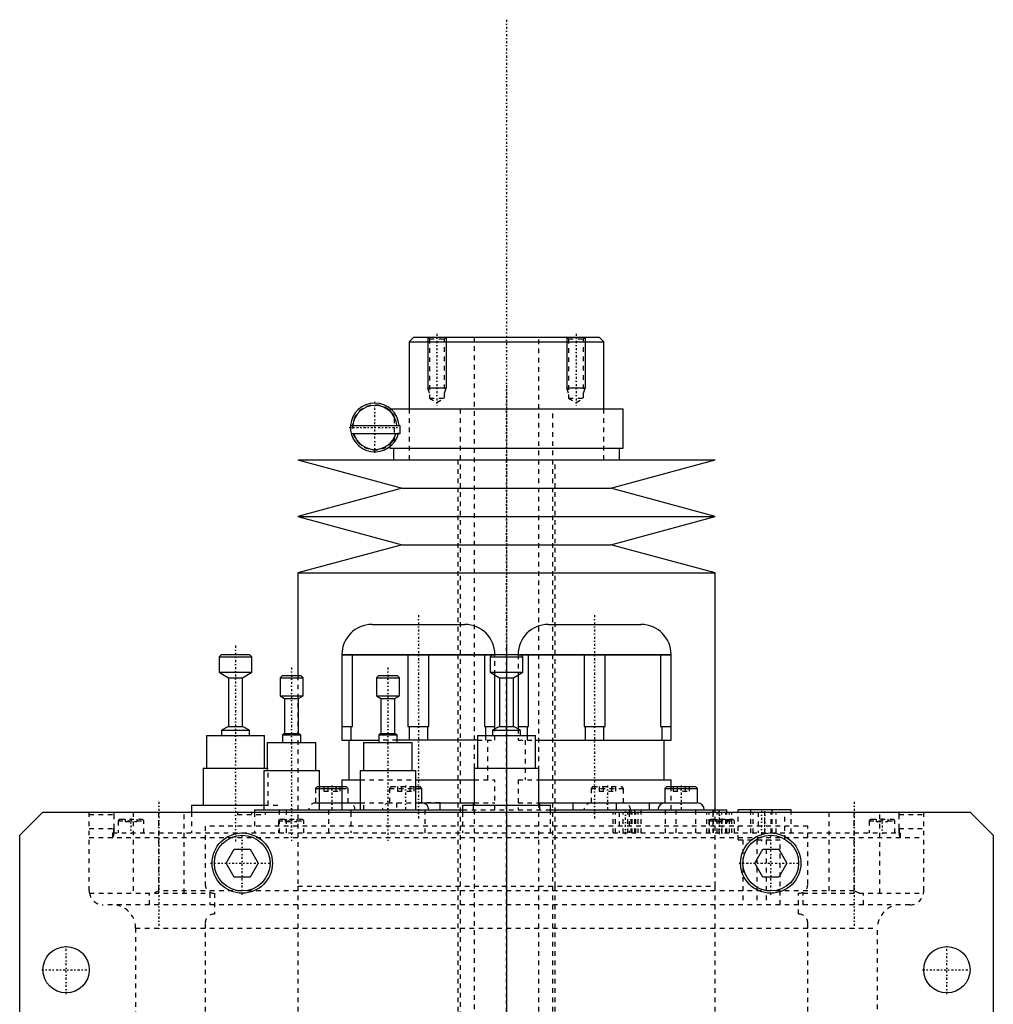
# Model space of a CAD drawing. Extents: x -105 to 105, y -139 to 487.
# Tile 11 of 11: x -105 to 105, y 275 to 487. Entities that reach past the tile are written whole.
import ezdxf

# ---------------------------------------------------------------- set-up
doc = ezdxf.new("R2010")
doc.units = 0
doc.linetypes.add('CENTER', pattern=[1.5, 0.45, -0.5, 0.05, -0.5])
doc.linetypes.add('DASHED', pattern=[2, 1, -1])
for name, color, linetype in [('AM_0', 7, 'CONTINUOUS'), ('AM_10', 7, 'CONTINUOUS'), ('AM_3', 7, 'DASHED'), ('AM_7', 7, 'CENTER')]:
    doc.layers.add(name, color=color, linetype=linetype)

msp = doc.modelspace()

# ---------------------------------------------------------------- linework, layer by layer
at = {"layer": 'AM_0', "color": 7, "linetype": 'CONTINUOUS'}
for p, q in [((-20, 419), (-21, 418)), ((-20, 419), (20, 419)), ((21, 418), (20, 419)), ((-21, 418), (-21, 403.5)), ((-21, 418), (21, 418)), ((21, 403.5), (21, 418)), ((-25, 403.5), (25.15, 403.5)), ((25.15, 395), (25.15, 403.5)), ((-33.63, 399.9), (-23, 399.9)), ((-23, 399.9), (-23, 398.1)), ((-23.34, 398.1), (-33.46, 398.1)), ((-23.29, 398.1), (-23.29, 398.31)), ((-23, 398.1), (-23.29, 398.1)), ((-25.15, 395.38), (-25.15, 395)), ((-25.15, 395), (25.15, 395)), ((-24.35, 395), (-24.35, 392.5)), ((24.35, 392.5), (24.35, 395)), ((-45, 392.5), (-22.5, 386.4)), ((-45, 392.5), (45, 392.5)), ((22.5, 386.4), (45, 392.5)), ((-22.5, 386.4), (-45, 380.3)), ((-22.5, 386.4), (22.5, 386.4)), ((45, 380.3), (22.5, 386.4)), ((-45, 380.3), (-22.5, 374.2)), ((-45, 380.3), (45, 380.3)), ((22.5, 374.2), (45, 380.3)), ((-22.5, 374.2), (-45, 368.1)), ((-22.5, 374.2), (22.5, 374.2)), ((45, 368.1), (22.5, 374.2)), ((-45, 368.1), (-45, 346)), ((-45, 368.1), (45, 368.1)), ((45, 317), (45, 368.1)), ((-29.01, 357), (-8.99, 357)), ((8.99, 357), (29.01, 357)), ((-61.44, 350.5), (-61.94, 350)), ((-61.94, 350), (-61.94, 346.7)), ((-61.94, 350), (-54.94, 350)), ((-61.44, 350.5), (-55.44, 350.5)), ((-54.94, 350), (-55.44, 350.5)), ((-54.94, 346.7), (-54.94, 350)), ((-35.5, 350.51), (-2.5, 350.51)), ((-35.5, 350.51), (-35.5, 332)), ((-35.5, 350.47), (-3.02, 350.47)), ((-33.23, 335), (-33.23, 350.47)), ((-21.27, 350.47), (-21.27, 335)), ((-16.73, 335), (-16.73, 350.47)), ((-4.77, 350.47), (-4.77, 335)), ((-3, 350.5), (-3.5, 350)), ((-3.5, 350), (-3.5, 346.7)), ((-3.5, 350), (3.5, 350)), ((-3, 350.5), (3, 350.5)), ((-2.5, 350.5), (-2.5, 350.51)), ((2.5, 350.51), (2.5, 350.5)), ((2.5, 350.51), (35.5, 350.51)), ((3.5, 350), (3, 350.5)), ((3.02, 350.47), (35.5, 350.47)), ((3.5, 346.7), (3.5, 350)), ((4.77, 335), (4.77, 350.47)), ((16.73, 350.47), (16.73, 335)), ((21.27, 335), (21.27, 350.47)), ((33.23, 350.47), (33.23, 335)), ((35.5, 332), (35.5, 350.51)), ((-61.94, 346.7), (-59.94, 345.5)), ((-61.94, 346.7), (-54.94, 346.7)), ((-56.94, 345.5), (-54.94, 346.7)), ((-3.5, 346.7), (-1.5, 345.5)), ((-3.5, 346.7), (3.5, 346.7)), ((1.5, 345.5), (3.5, 346.7)), ((-59.94, 345.5), (-59.94, 335)), ((-59.94, 345.5), (-56.94, 345.5)), ((-56.94, 335), (-56.94, 345.5)), ((-48.35, 346), (-48.85, 345.5)), ((-48.85, 345.5), (-48.85, 341.6)), ((-48.85, 345.5), (-43.85, 345.5)), ((-48.35, 346), (-44.35, 346)), ((-43.85, 345.5), (-44.35, 346)), ((-43.85, 341.6), (-43.85, 345.5)), ((-27.57, 346), (-28.07, 345.5)), ((-28.07, 345.5), (-28.07, 341.6)), ((-28.07, 345.5), (-23.07, 345.5)), ((-27.57, 346), (-23.57, 346)), ((-23.07, 345.5), (-23.57, 346)), ((-23.07, 341.6), (-23.07, 345.5)), ((-2.5, 334.47), (-2.5, 346.1)), ((-1.5, 345.5), (-1.5, 335)), ((-1.5, 345.5), (1.5, 345.5)), ((1.5, 335), (1.5, 345.5)), ((2.5, 346.1), (2.5, 334.47)), ((-48.85, 341.6), (-47.85, 341)), ((-48.85, 341.6), (-43.85, 341.6)), ((-47.85, 341), (-47.85, 333.5)), ((-47.85, 341), (-44.85, 341)), ((-44.85, 341), (-43.85, 341.6)), ((-44.85, 333.5), (-44.85, 341)), ((-28.07, 341.6), (-27.07, 341)), ((-28.07, 341.6), (-23.07, 341.6)), ((-27.07, 341), (-27.07, 333.5)), ((-27.07, 341), (-24.07, 341)), ((-24.07, 341), (-23.07, 341.6)), ((-24.07, 333.5), (-24.07, 341)), ((-59.94, 335), (-61.44, 334.2)), ((-61.44, 334.2), (-61.44, 333)), ((-61.44, 334.2), (-55.44, 334.2)), ((-59.94, 335), (-56.94, 335)), ((-55.44, 334.2), (-56.94, 335)), ((-55.44, 333), (-55.44, 334.2)), ((-35.5, 335), (-33.23, 335)), ((-33.48, 332), (-33.48, 335)), ((-21.27, 335), (-16.73, 335)), ((-21.02, 335), (-21.02, 332)), ((-16.98, 332), (-16.98, 335)), ((-4.77, 335), (-2.5, 335)), ((-4.52, 335), (-4.52, 333)), ((-1.5, 335), (-3, 334.2)), ((-3, 334.2), (-3, 333)), ((-3, 334.2), (3, 334.2)), ((-1.5, 335), (1.5, 335)), ((3, 334.2), (1.5, 335)), ((2.5, 335), (4.77, 335)), ((3, 333), (3, 334.2)), ((4.52, 333), (4.52, 335)), ((16.73, 335), (21.27, 335)), ((16.98, 335), (16.98, 332)), ((21.02, 332), (21.02, 335)), ((33.23, 335), (35.5, 335)), ((33.48, 335), (33.48, 332)), ((-64.69, 333), (-64.69, 326)), ((-64.69, 333), (-52.19, 333)), ((-52.19, 326), (-52.19, 333)), ((-51.6, 331.5), (-51.6, 325.5)), ((-51.6, 331.5), (-41.1, 331.5)), ((-47.85, 333.5), (-48.35, 333.2)), ((-48.35, 333.2), (-48.35, 331.5)), ((-48.35, 333.2), (-44.35, 333.2)), ((-47.85, 333.5), (-44.85, 333.5)), ((-44.35, 333.2), (-44.85, 333.5)), ((-44.35, 331.5), (-44.35, 333.2)), ((-41.1, 325.5), (-41.1, 331.5)), ((-35.5, 332), (-27.57, 332)), ((-34, 332), (-34, 323.5)), ((-30.82, 331.5), (-30.82, 325.5)), ((-30.82, 331.5), (-20.32, 331.5)), ((-27.07, 333.5), (-27.57, 333.2)), ((-27.57, 333.2), (-27.57, 331.5)), ((-27.57, 333.2), (-23.57, 333.2)), ((-27.07, 333.5), (-24.07, 333.5)), ((-23.57, 333.2), (-24.07, 333.5)), ((-23.57, 331.5), (-23.57, 333.2)), ((-6.25, 332), (-23.57, 332)), ((-20.32, 325.5), (-20.32, 331.5)), ((-6.25, 333), (-6.25, 326)), ((-6.25, 333), (6.25, 333)), ((6.25, 326), (6.25, 333)), ((6.25, 332), (35.5, 332)), ((34, 323.5), (34, 332)), ((-65.44, 326), (-65.44, 318)), ((-65.44, 326), (-51.59, 326)), ((-52.35, 325.5), (-52.35, 317)), ((-52.35, 325.5), (-40.35, 325.5)), ((-40.35, 317), (-40.35, 325.5)), ((-31.57, 325.5), (-31.57, 317)), ((-31.57, 325.5), (-19.57, 325.5)), ((-19.57, 317), (-19.57, 325.5)), ((-7, 326), (-7, 318)), ((-7, 326), (7, 326)), ((7, 318), (7, 326)), ((-35.5, 323.5), (-35.5, 317)), ((-35.5, 323.5), (-31.58, 323.5)), ((-19.57, 323.5), (-6.99, 323.5)), ((7, 323.5), (35.5, 323.5)), ((35.5, 322), (35.5, 323.5)), ((-40.35, 322), (-35.5, 322)), ((-40.35, 321.6), (-35.5, 321.6)), ((-19.57, 322), (-18.65, 322)), ((-19.57, 321.6), (-18.25, 321.6)), ((-18.25, 321.6), (-18.65, 322)), ((-18.25, 318.5), (-18.25, 321.6)), ((34.57, 322), (34.17, 321.6)), ((34.17, 321.6), (34.17, 318.5)), ((34.17, 321.6), (41.17, 321.6)), ((34.57, 322), (40.77, 322)), ((41.17, 321.6), (40.77, 322)), ((41.17, 318.5), (41.17, 321.6)), ((-67.94, 318), (-67.94, 316.5)), ((-67.94, 318), (-52.34, 318)), ((-54.35, 317), (-54.35, 316.5)), ((-54.35, 317), (-33.57, 317)), ((-40.35, 318.5), (-31.58, 318.5)), ((-38.35, 316.5), (-38.35, 317)), ((-33.57, 317), (-33.57, 316.5)), ((-33.57, 317), (-9.51, 317)), ((-19.57, 318.5), (-6.99, 318.5)), ((-17.57, 316.5), (-17.57, 317)), ((-14.29, 317), (-14.29, 318.5)), ((-9.5, 318), (-9.5, 316.5)), ((-9.5, 318), (9.5, 318)), ((-7.21, 318.5), (-7.21, 318)), ((6.99, 318.5), (41.17, 318.5)), ((7.21, 318), (7.21, 318.5)), ((9.5, 316.5), (9.5, 318)), ((9.5, 317), (47.5, 317)), ((14.29, 318.5), (14.29, 317)), ((23.71, 317), (23.71, 318.5)), ((26.48, 317), (26.48, 316.5)), ((26.87, 316.5), (26.87, 317)), ((29.06, 316.5), (29.06, 317)), ((30.79, 318.5), (30.79, 317)), ((34.26, 316.5), (34.26, 317)), ((44.68, 316.5), (44.68, 317)), ((45.89, 316.5), (45.89, 317)), ((47.5, 316.5), (47.5, 317)), ((50, 316.5), (50, 317)), ((61.4, 317), (50, 317)), ((52.68, 316.5), (52.68, 317)), ((57.28, 316.5), (57.28, 317)), ((61.4, 316.5), (61.4, 317)), ((-105, 311.5), (-100, 316.5)), ((-100, 316.5), (100, 316.5)), ((100, 316.5), (105, 311.5)), ((-105, 21.5), (-105, 311.5)), ((105, 311.5), (105, 21.5)), ((-60.46, 305.5), (-58.73, 308.5)), ((-58.73, 308.5), (-55.27, 308.5)), ((-55.27, 308.5), (-53.54, 305.5)), ((53.54, 305.5), (55.27, 308.5)), ((55.27, 308.5), (58.73, 308.5)), ((58.73, 308.5), (60.46, 305.5)), ((-58.73, 302.5), (-60.46, 305.5)), ((-53.54, 305.5), (-55.27, 302.5)), ((55.27, 302.5), (53.54, 305.5)), ((60.46, 305.5), (58.73, 302.5)), ((-55.27, 302.5), (-58.73, 302.5)), ((58.73, 302.5), (55.27, 302.5))]:
    msp.add_line(p, q, dxfattribs=at)
for centre, radius in [((-57, 305.5), 6.5), ((-57, 305.5), 6), ((57, 305.5), 6.5), ((57, 305.5), 6), ((-95, 282.5), 5), ((95, 282.5), 5)]:
    msp.add_circle(centre, radius, dxfattribs=at)
for centre, radius, start, end in [((-28.4, 399.5), 5.25, 4.3696, 346.8943), ((-28.4, 399.5), 4.75, 4.8306, 175.1694), ((-28.4, 399.5), 4.75, 197.1418, 342.8582), ((-29.01, 350.51), 6.49, 90, 180), ((-8.99, 350.51), 6.49, 0, 90), ((8.99, 350.51), 6.49, 90, 180), ((29.01, 350.51), 6.49, 0, 90), ((-18.25, 317), 1.5, 0, 90), ((34.17, 317), 1.5, 90, 180), ((41.17, 317), 1.5, 0, 90)]:
    msp.add_arc(centre, radius, start, end, dxfattribs=at)
at = {"layer": 'AM_10', "color": 7, "linetype": 'CONTINUOUS'}
for p, q in [((-17, 419), (-17, 408)), ((-13, 419), (-13, 408)), ((13, 419), (13, 408)), ((17, 419), (17, 408)), ((-13, 408), (-17, 408)), ((-16.62, 406.9), (-17, 408)), ((-13.38, 406.9), (-13, 408)), ((17, 408), (13, 408)), ((13.38, 406.9), (13, 408)), ((16.62, 406.9), (17, 408))]:
    msp.add_line(p, q, dxfattribs=at)
at = {"layer": 'AM_3', "color": 6, "linetype": 'DASHED'}
for p, q in [((-17, 419), (-16.62, 418.62)), ((-16.62, 418.62), (-16.62, 405.8)), ((-16.62, 418.62), (-13.38, 418.62)), ((-13.38, 418.62), (-13, 419)), ((-13.38, 405.8), (-13.38, 418.62)), ((-7, 419), (-7, -110.5)), ((7, -110.5), (7, 419)), ((13, 419), (13.38, 418.62)), ((13.38, 418.62), (13.38, 405.8)), ((13.38, 418.62), (16.62, 418.62)), ((16.62, 418.62), (17, 419)), ((16.62, 405.8), (16.62, 418.62)), ((-16.62, 405.8), (-15, 404.86)), ((-16.62, 405.8), (-13.38, 405.8)), ((-15, 404.86), (-13.38, 405.8)), ((13.38, 405.8), (15, 404.86)), ((13.38, 405.8), (16.62, 405.8)), ((15, 404.86), (16.62, 405.8)), ((-25.15, 403.5), (-25.15, 403.1)), ((-25.15, 403.5), (-25, 403.5)), ((-24.16, 396.41), (-24.16, 402.59)), ((-21, 403.5), (-21, 392.5)), ((-10, 403.5), (-10, -70.5)), ((10, -70.5), (10, 403.5)), ((21, 392.5), (21, 403.5)), ((-25.15, 395.9), (-25.15, 395.38)), ((-10.5, 392.5), (-10.5, 300.5)), ((10.5, 300.5), (10.5, 392.5)), ((-61.94, 350), (-61.82, 350)), ((-3.02, 350.47), (-2.5, 350.47)), ((-2.5, 346.1), (-2.5, 350.5)), ((2.5, 350.5), (2.5, 346.1)), ((2.5, 350.47), (3.02, 350.47)), ((-45, 346), (-45, 300.5)), ((-59.94, 335), (-59.89, 335)), ((-2.5, 332), (-2.5, 334.47)), ((2.5, 334.47), (2.5, 332)), ((-64.69, 333), (-64.48, 333)), ((-23.57, 332), (-27.57, 332)), ((-6.25, 332), (-2.5, 332)), ((-4.52, 333), (-4.52, 332)), ((-4, 323.5), (-4, 332)), ((2.5, 332), (6.25, 332)), ((4, 332), (4, 323.5)), ((4.52, 332), (4.52, 333)), ((-65.44, 326), (-65.2, 326)), ((-51.59, 326), (-51.44, 326)), ((-51.44, 318), (-51.44, 326)), ((-31.58, 323.5), (-19.57, 323.5)), ((-6.99, 323.5), (-2.5, 323.5)), ((-2.5, 317), (-2.5, 323.5)), ((2.5, 323.5), (7, 323.5)), ((2.5, 323.5), (2.5, 317)), ((-40.77, 322), (-41.17, 321.6)), ((-41.17, 321.6), (-41.17, 318.5)), ((-41.17, 321.6), (-40.35, 321.6)), ((-40.77, 322), (-40.35, 322)), ((-39.4, 322), (-39.4, 321)), ((-39.4, 321), (-35.94, 321)), ((-38.54, 322), (-38.54, 321)), ((-36.81, 322), (-36.81, 321)), ((-35.94, 322), (-35.94, 321)), ((-35.5, 322), (-34.57, 322)), ((-35.5, 321.6), (-34.17, 321.6)), ((-34.17, 321.6), (-34.57, 322)), ((-34.17, 318.5), (-34.17, 321.6)), ((-24.85, 322), (-25.25, 321.6)), ((-25.25, 321.6), (-25.25, 318.5)), ((-25.25, 321.6), (-19.57, 321.6)), ((-24.85, 322), (-19.57, 322)), ((-23.48, 322), (-23.48, 321)), ((-23.48, 321), (-20.02, 321)), ((-22.62, 322), (-22.62, 321)), ((-20.88, 322), (-20.88, 321)), ((-20.02, 322), (-20.02, 321)), ((18.65, 322), (18.25, 321.6)), ((18.25, 321.6), (18.25, 318.5)), ((18.25, 321.6), (25.25, 321.6)), ((18.65, 322), (24.85, 322)), ((20.02, 322), (20.02, 321)), ((20.02, 321), (23.48, 321)), ((20.88, 322), (20.88, 321)), ((22.62, 322), (22.62, 321)), ((23.48, 322), (23.48, 321)), ((25.25, 321.6), (24.85, 322)), ((25.25, 318.5), (25.25, 321.6)), ((35.5, 317), (35.5, 322)), ((35.94, 322), (35.94, 321)), ((35.94, 321), (39.4, 321)), ((36.81, 322), (36.81, 321)), ((38.54, 322), (38.54, 321)), ((39.4, 322), (39.4, 321)), ((-67.94, 318), (-67.61, 318)), ((-52.34, 318), (-48.94, 318)), ((-48.94, 312), (-48.94, 318)), ((-47.5, 317), (-47.5, 312)), ((-41.17, 318.5), (-40.35, 318.5)), ((-33.57, 317), (-28.95, 317)), ((-31.58, 318.5), (-19.57, 318.5)), ((-30.79, 317), (-30.79, 318.5)), ((-23.71, 318.5), (-23.71, 317)), ((-14.29, 318.5), (-18.72, 318.5)), ((-17.57, 317), (-16.75, 317)), ((-9.51, 317), (9.5, 317)), ((-7.21, 318), (-7.21, 317)), ((-6.99, 318.5), (-2.5, 318.5)), ((2.5, 318.5), (6.99, 318.5)), ((7.21, 317), (7.21, 318)), ((16.75, 317), (34.26, 317)), ((27.7, 312), (27.7, 317)), ((36.58, 312), (36.58, 317)), ((40.85, 312), (40.85, 317)), ((44.57, 312), (44.57, 317)), ((45, 300.5), (45, 317)), ((-90, 299.5), (-90, 316.5)), ((-90, 316), (-84.68, 316)), ((-84.68, 316), (-84.68, 313)), ((-83.35, 315), (-83.75, 314.6)), ((-83.75, 314.6), (-83.75, 312)), ((-83.75, 314.6), (-78.25, 314.6)), ((-83.35, 315), (-78.65, 315)), ((-82.25, 315), (-82.25, 314.5)), ((-82.25, 314.5), (-79.75, 314.5)), ((-81, 315), (-81, 314.5)), ((-80.5, 316.5), (-80.5, 299)), ((-79.75, 315), (-79.75, 314.5)), ((-78.25, 314.6), (-78.65, 315)), ((-78.25, 312), (-78.25, 314.6)), ((-75, 299.5), (-75, 316.5)), ((-69.5, 299), (-69.5, 316.5)), ((-67.94, 316.5), (-67.94, 312)), ((-58, 316.5), (-58, 316)), ((-58, 316), (-52, 316)), ((-54.35, 316.5), (-54.35, 312)), ((-52, 316), (-52, 316.5)), ((-48.81, 315), (-49.21, 314.6)), ((-49.21, 314.6), (-49.21, 312)), ((-49.21, 314.6), (-43.71, 314.6)), ((-48.81, 315), (-44.11, 315)), ((-47.71, 315), (-47.71, 314.5)), ((-47.71, 314.5), (-45.21, 314.5)), ((-46.46, 315), (-46.46, 314.5)), ((-45.21, 315), (-45.21, 314.5)), ((-43.71, 314.6), (-44.11, 315)), ((-43.71, 312), (-43.71, 314.6)), ((-38.35, 312), (-38.35, 316.5)), ((-33.57, 316.5), (-33.57, 312)), ((-17.57, 312), (-17.57, 316.5)), ((-9.5, 316.5), (-9.5, 312)), ((9.5, 312), (9.5, 316.5)), ((22.98, 312), (22.98, 316.5)), ((23.48, 312), (23.48, 316.5)), ((24.29, 316.5), (24.29, 312)), ((25.19, 312), (25.19, 316.5)), ((26.19, 312), (26.19, 316.5)), ((26.48, 316.5), (26.48, 312)), ((26.87, 312), (26.87, 316.5)), ((27.09, 312), (27.09, 316.5)), ((27.9, 312), (27.9, 316.5)), ((28.4, 312), (28.4, 316.5)), ((29.06, 312), (29.06, 316.5)), ((34.26, 312), (34.26, 316.5)), ((43.2, 312), (43.2, 316.5)), ((43.7, 312), (43.7, 316.5)), ((44.11, 315), (43.71, 314.6)), ((43.71, 314.6), (43.71, 312)), ((43.71, 314.6), (49.21, 314.6)), ((44.11, 315), (48.81, 315)), ((44.52, 316.5), (44.52, 312)), ((44.68, 312), (44.68, 316.5)), ((45.21, 315), (45.21, 314.5)), ((45.21, 314.5), (47.71, 314.5)), ((45.41, 312), (45.41, 316.5)), ((45.89, 312), (45.89, 316.5)), ((46.42, 312), (46.42, 316.5)), ((46.46, 315), (46.46, 314.5)), ((47.32, 312), (47.32, 316.5)), ((47.5, 312), (47.5, 316.5)), ((47.71, 315), (47.71, 314.5)), ((48.13, 312), (48.13, 316.5)), ((48.63, 312), (48.63, 316.5)), ((49.21, 314.6), (48.81, 315)), ((49.21, 312), (49.21, 314.6)), ((50, 310.5), (50, 316.5)), ((52.68, 312), (52.68, 316.5)), ((53.2, 312), (53.2, 316.5)), ((54.3, 316.5), (54.3, 312)), ((55.7, 312), (55.7, 316.5)), ((57.1, 312), (57.1, 316.5)), ((57.28, 312), (57.28, 316.5)), ((58.2, 312), (58.2, 316.5)), ((60, 310.5), (60, 316.5)), ((61.4, 312), (61.4, 316.5)), ((69.5, 316.5), (69.5, 299)), ((75, 299.5), (75, 316.5)), ((78.65, 315), (78.25, 314.6)), ((78.25, 314.6), (78.25, 312)), ((78.25, 314.6), (83.75, 314.6)), ((78.65, 315), (83.35, 315)), ((79.75, 315), (79.75, 314.5)), ((79.75, 314.5), (82.25, 314.5)), ((80.5, 299), (80.5, 316.5)), ((81, 315), (81, 314.5)), ((82.25, 315), (82.25, 314.5)), ((83.75, 314.6), (83.35, 315)), ((83.75, 312), (83.75, 314.6)), ((84.68, 316), (90, 316)), ((84.68, 313), (84.68, 316)), ((90, 299.5), (90, 316.5)), ((-90, 313), (-84.68, 313)), ((-65, 313.5), (-65, 301)), ((65, 313.5), (-65, 313.5)), ((65, 301), (65, 313.5)), ((84.68, 313), (90, 313)), ((-90, 311), (90, 311)), ((-85, 312), (-85, 311)), ((-85, 312), (85, 312)), ((50, 310.5), (60, 310.5)), ((51, 310.5), (51, 296.5)), ((54, 310.5), (54, 296.5)), ((56, 310.5), (56, 296.5)), ((59, 296.5), (59, 310.5)), ((85, 311), (85, 312)), ((-45, 300.5), (-45, 265.5)), ((-45, 300.5), (45, 300.5)), ((-45, 300.5), (0, 300.5)), ((-10.5, 300.5), (-10.5, 197.5)), ((10.5, 197.5), (10.5, 300.5)), ((45, 265.5), (45, 300.5)), ((-89.96, 299), (-64, 299)), ((-77, 296.5), (-77, 299)), ((-75, 299.5), (-76.12, 299)), ((75, 299.5), (-75, 299.5)), ((-64, 299), (-64, 296.5)), ((-63, 299), (-63, 294.5)), ((63, 294.5), (63, 299)), ((64, 299), (89.96, 299)), ((64, 296.5), (64, 299)), ((76.12, 299), (75, 299.5)), ((77, 296.5), (77, 299)), ((87, 296.5), (-87, 296.5)), ((-80, 291.5), (-80, 30)), ((-80, 291.5), (80, 291.5)), ((-65, 292.5), (-65, 37.5)), ((65, 37.5), (65, 292.5)), ((80, 30), (80, 291.5))]:
    msp.add_line(p, q, dxfattribs=at)
for points in [[(-24.16, 401.85, 0), (-24.2, 401.93, 0), (-24.3, 402.09, 0), (-24.39, 402.23, 0), (-24.43, 402.29, 0), (-24.48, 402.35, 0), (-24.56, 402.47, 0), (-24.64, 402.57, 0), (-24.72, 402.66, 0), (-24.79, 402.74, 0), (-24.86, 402.81, 0), (-24.89, 402.84, 0), (-24.91, 402.87, 0), (-24.97, 402.93, 0), (-25.01, 402.97, 0), (-25.05, 403.01, 0), (-25.09, 403.04, 0), (-25.11, 403.06, 0), (-25.12, 403.07, 0), (-25.13, 403.08, 0), (-25.14, 403.09, 0), (-25.15, 403.1, 0), (-25.15, 403.1, 0)], [(-25.15, 395.9, 0), (-25.15, 395.9, 0), (-25.14, 395.91, 0), (-25.13, 395.92, 0), (-25.12, 395.93, 0), (-25.11, 395.94, 0), (-25.09, 395.96, 0), (-25.05, 395.99, 0), (-25.01, 396.03, 0), (-24.97, 396.07, 0), (-24.91, 396.13, 0), (-24.89, 396.16, 0), (-24.86, 396.19, 0), (-24.79, 396.26, 0), (-24.72, 396.34, 0), (-24.64, 396.43, 0), (-24.56, 396.53, 0), (-24.48, 396.65, 0), (-24.43, 396.71, 0), (-24.39, 396.77, 0), (-24.3, 396.91, 0), (-24.2, 397.07, 0), (-24.16, 397.15, 0)], [(-84.59, 316.5, 0), (-84.59, 316.5, 0), (-84.59, 316.5, 0), (-84.59, 316.5, 0), (-84.6, 316.5, 0), (-84.6, 316.5, 0), (-84.6, 316.5, 0), (-84.6, 316.5, 0), (-84.6, 316.5, 0), (-84.6, 316.5, 0), (-84.6, 316.5, 0), (-84.6, 316.5, 0), (-84.6, 316.5, 0), (-84.61, 316.49, 0), (-84.61, 316.49, 0), (-84.61, 316.49, 0), (-84.61, 316.49, 0), (-84.61, 316.49, 0), (-84.61, 316.49, 0), (-84.61, 316.49, 0), (-84.61, 316.49, 0), (-84.61, 316.48, 0), (-84.61, 316.48, 0), (-84.62, 316.48, 0), (-84.62, 316.48, 0), (-84.62, 316.48, 0), (-84.62, 316.48, 0), (-84.62, 316.48, 0), (-84.62, 316.47, 0), (-84.62, 316.47, 0), (-84.62, 316.47, 0), (-84.62, 316.47, 0), (-84.63, 316.46, 0), (-84.63, 316.46, 0), (-84.63, 316.46, 0), (-84.63, 316.46, 0), (-84.63, 316.46, 0), (-84.63, 316.45, 0), (-84.63, 316.45, 0), (-84.63, 316.45, 0), (-84.63, 316.44, 0), (-84.63, 316.44, 0), (-84.64, 316.44, 0), (-84.64, 316.44, 0), (-84.64, 316.43, 0), (-84.64, 316.43, 0), (-84.64, 316.42, 0), (-84.64, 316.42, 0), (-84.64, 316.42, 0), (-84.64, 316.42, 0), (-84.64, 316.41, 0), (-84.64, 316.41, 0), (-84.65, 316.4, 0), (-84.65, 316.4, 0), (-84.65, 316.4, 0), (-84.65, 316.39, 0), (-84.65, 316.39, 0), (-84.65, 316.39, 0), (-84.65, 316.38, 0), (-84.65, 316.38, 0), (-84.65, 316.37, 0), (-84.65, 316.37, 0), (-84.65, 316.37, 0), (-84.65, 316.36, 0), (-84.66, 316.36, 0), (-84.66, 316.35, 0), (-84.66, 316.35, 0), (-84.66, 316.35, 0), (-84.66, 316.34, 0), (-84.66, 316.34, 0), (-84.66, 316.34, 0), (-84.66, 316.33, 0), (-84.66, 316.33, 0), (-84.66, 316.32, 0), (-84.66, 316.32, 0), (-84.66, 316.31, 0), (-84.66, 316.31, 0), (-84.66, 316.3, 0), (-84.66, 316.3, 0), (-84.66, 316.29, 0), (-84.67, 316.29, 0), (-84.67, 316.28, 0), (-84.67, 316.27, 0), (-84.67, 316.27, 0), (-84.67, 316.27, 0), (-84.67, 316.26, 0), (-84.67, 316.26, 0), (-84.67, 316.25, 0), (-84.67, 316.24, 0), (-84.67, 316.24, 0), (-84.67, 316.23, 0), (-84.67, 316.23, 0), (-84.67, 316.22, 0), (-84.67, 316.22, 0), (-84.67, 316.21, 0), (-84.67, 316.2, 0), (-84.67, 316.2, 0), (-84.67, 316.19, 0), (-84.68, 316.19, 0), (-84.68, 316.18, 0), (-84.68, 316.18, 0), (-84.68, 316.17, 0), (-84.68, 316.16, 0), (-84.68, 316.15, 0), (-84.68, 316.15, 0), (-84.68, 316.15, 0), (-84.68, 316.14, 0), (-84.68, 316.13, 0), (-84.68, 316.13, 0), (-84.68, 316.13, 0), (-84.68, 316.12, 0), (-84.68, 316.11, 0), (-84.68, 316.11, 0), (-84.68, 316.1, 0), (-84.68, 316.1, 0), (-84.68, 316.09, 0), (-84.68, 316.08, 0), (-84.68, 316.08, 0), (-84.68, 316.07, 0), (-84.68, 316.06, 0), (-84.68, 316.06, 0), (-84.68, 316.05, 0), (-84.68, 316.05, 0), (-84.68, 316.04, 0), (-84.68, 316.03, 0), (-84.68, 316.02, 0), (-84.68, 316.02, 0), (-84.68, 316.02, 0), (-84.68, 316.01, 0), (-84.68, 316, 0), (-84.68, 316, 0)], [(84.68, 316, 0), (84.68, 316, 0), (84.68, 316.01, 0), (84.68, 316.02, 0), (84.68, 316.02, 0), (84.68, 316.02, 0), (84.68, 316.03, 0), (84.68, 316.04, 0), (84.68, 316.05, 0), (84.68, 316.05, 0), (84.68, 316.06, 0), (84.68, 316.06, 0), (84.68, 316.07, 0), (84.68, 316.08, 0), (84.68, 316.08, 0), (84.68, 316.09, 0), (84.68, 316.1, 0), (84.68, 316.1, 0), (84.68, 316.11, 0), (84.68, 316.11, 0), (84.68, 316.12, 0), (84.68, 316.13, 0), (84.68, 316.13, 0), (84.68, 316.13, 0), (84.68, 316.14, 0), (84.68, 316.15, 0), (84.68, 316.15, 0), (84.68, 316.15, 0), (84.68, 316.16, 0), (84.68, 316.17, 0), (84.68, 316.18, 0), (84.68, 316.18, 0), (84.68, 316.19, 0), (84.67, 316.19, 0), (84.67, 316.2, 0), (84.67, 316.2, 0), (84.67, 316.21, 0), (84.67, 316.22, 0), (84.67, 316.22, 0), (84.67, 316.23, 0), (84.67, 316.23, 0), (84.67, 316.24, 0), (84.67, 316.24, 0), (84.67, 316.25, 0), (84.67, 316.26, 0), (84.67, 316.26, 0), (84.67, 316.27, 0), (84.67, 316.27, 0), (84.67, 316.27, 0), (84.67, 316.28, 0), (84.67, 316.29, 0), (84.66, 316.29, 0), (84.66, 316.3, 0), (84.66, 316.3, 0), (84.66, 316.31, 0), (84.66, 316.31, 0), (84.66, 316.32, 0), (84.66, 316.32, 0), (84.66, 316.33, 0), (84.66, 316.33, 0), (84.66, 316.34, 0), (84.66, 316.34, 0), (84.66, 316.34, 0), (84.66, 316.35, 0), (84.66, 316.35, 0), (84.66, 316.35, 0), (84.66, 316.36, 0), (84.65, 316.36, 0), (84.65, 316.37, 0), (84.65, 316.37, 0), (84.65, 316.37, 0), (84.65, 316.38, 0), (84.65, 316.38, 0), (84.65, 316.39, 0), (84.65, 316.39, 0), (84.65, 316.39, 0), (84.65, 316.4, 0), (84.65, 316.4, 0), (84.65, 316.4, 0), (84.64, 316.41, 0), (84.64, 316.41, 0), (84.64, 316.42, 0), (84.64, 316.42, 0), (84.64, 316.42, 0), (84.64, 316.42, 0), (84.64, 316.43, 0), (84.64, 316.43, 0), (84.64, 316.44, 0), (84.64, 316.44, 0), (84.63, 316.44, 0), (84.63, 316.44, 0), (84.63, 316.45, 0), (84.63, 316.45, 0), (84.63, 316.45, 0), (84.63, 316.46, 0), (84.63, 316.46, 0), (84.63, 316.46, 0), (84.63, 316.46, 0), (84.63, 316.46, 0), (84.62, 316.47, 0), (84.62, 316.47, 0), (84.62, 316.47, 0), (84.62, 316.47, 0), (84.62, 316.48, 0), (84.62, 316.48, 0), (84.62, 316.48, 0), (84.62, 316.48, 0), (84.62, 316.48, 0), (84.61, 316.48, 0), (84.61, 316.48, 0), (84.61, 316.49, 0), (84.61, 316.49, 0), (84.61, 316.49, 0), (84.61, 316.49, 0), (84.61, 316.49, 0), (84.61, 316.49, 0), (84.61, 316.49, 0), (84.61, 316.49, 0), (84.6, 316.5, 0), (84.6, 316.5, 0), (84.6, 316.5, 0), (84.6, 316.5, 0), (84.6, 316.5, 0), (84.6, 316.5, 0), (84.6, 316.5, 0), (84.6, 316.5, 0), (84.6, 316.5, 0), (84.59, 316.5, 0), (84.59, 316.5, 0), (84.59, 316.5, 0), (84.59, 316.5, 0)], [(-84.68, 313, 0), (-84.68, 312.99, 0), (-84.68, 312.96, 0), (-84.68, 312.93, 0), (-84.68, 312.92, 0), (-84.68, 312.9, 0), (-84.68, 312.87, 0), (-84.68, 312.84, 0), (-84.68, 312.82, 0), (-84.68, 312.79, 0), (-84.68, 312.76, 0), (-84.68, 312.74, 0), (-84.69, 312.73, 0), (-84.69, 312.7, 0), (-84.69, 312.67, 0), (-84.69, 312.64, 0), (-84.69, 312.61, 0), (-84.69, 312.58, 0), (-84.69, 312.57, 0), (-84.69, 312.56, 0), (-84.69, 312.53, 0), (-84.69, 312.5, 0), (-84.69, 312.48, 0), (-84.69, 312.47, 0), (-84.7, 312.44, 0), (-84.7, 312.41, 0), (-84.7, 312.4, 0), (-84.7, 312.38, 0), (-84.7, 312.36, 0), (-84.7, 312.33, 0), (-84.7, 312.3, 0), (-84.71, 312.27, 0), (-84.71, 312.24, 0), (-84.71, 312.23, 0), (-84.71, 312.22, 0), (-84.71, 312.19, 0), (-84.71, 312.16, 0), (-84.72, 312.14, 0), (-84.72, 312.11, 0), (-84.72, 312.08, 0), (-84.72, 312.07, 0), (-84.72, 312.06, 0), (-84.73, 312.03, 0), (-84.73, 312, 0), (-84.73, 311.98, 0), (-84.73, 311.95, 0), (-84.74, 311.93, 0), (-84.74, 311.92, 0), (-84.74, 311.9, 0), (-84.74, 311.88, 0), (-84.74, 311.86, 0), (-84.75, 311.83, 0), (-84.75, 311.81, 0), (-84.75, 311.78, 0), (-84.76, 311.77, 0), (-84.76, 311.76, 0), (-84.76, 311.74, 0), (-84.76, 311.72, 0), (-84.77, 311.7, 0), (-84.77, 311.67, 0), (-84.77, 311.65, 0), (-84.77, 311.64, 0), (-84.78, 311.63, 0), (-84.78, 311.61, 0), (-84.78, 311.59, 0), (-84.78, 311.58, 0), (-84.79, 311.57, 0), (-84.79, 311.55, 0), (-84.79, 311.53, 0), (-84.79, 311.52, 0), (-84.8, 311.51, 0), (-84.8, 311.5, 0), (-84.8, 311.48, 0), (-84.81, 311.46, 0), (-84.81, 311.44, 0), (-84.81, 311.42, 0), (-84.82, 311.41, 0), (-84.82, 311.4, 0), (-84.82, 311.39, 0), (-84.83, 311.37, 0), (-84.83, 311.35, 0), (-84.83, 311.34, 0), (-84.84, 311.32, 0), (-84.84, 311.31, 0), (-84.84, 311.31, 0), (-84.85, 311.29, 0), (-84.85, 311.28, 0), (-84.85, 311.26, 0), (-84.86, 311.25, 0), (-84.86, 311.23, 0), (-84.87, 311.23, 0), (-84.87, 311.22, 0), (-84.87, 311.21, 0), (-84.88, 311.19, 0), (-84.88, 311.18, 0), (-84.89, 311.17, 0), (-84.89, 311.16, 0), (-84.89, 311.15, 0), (-84.89, 311.15, 0), (-84.9, 311.13, 0), (-84.9, 311.12, 0), (-84.91, 311.11, 0), (-84.91, 311.1, 0), (-84.92, 311.1, 0), (-84.92, 311.09, 0), (-84.92, 311.09, 0), (-84.93, 311.08, 0), (-84.93, 311.07, 0), (-84.93, 311.07, 0), (-84.93, 311.06, 0), (-84.94, 311.06, 0), (-84.94, 311.05, 0), (-84.95, 311.05, 0), (-84.95, 311.04, 0), (-84.95, 311.04, 0), (-84.96, 311.03, 0), (-84.96, 311.03, 0), (-84.97, 311.02, 0), (-84.97, 311.02, 0), (-84.97, 311.02, 0), (-84.97, 311.01, 0), (-84.98, 311.01, 0), (-84.98, 311.01, 0), (-84.99, 311.01, 0), (-84.99, 311, 0), (-85, 311, 0), (-85, 311, 0), (-85, 311, 0), (-85.01, 311, 0), (-85.01, 311, 0), (-85.01, 311, 0)], [(-84.73, 312, 0), (-84.73, 312.03, 0), (-84.72, 312.08, 0), (-84.72, 312.13, 0), (-84.71, 312.16, 0), (-84.71, 312.18, 0), (-84.71, 312.24, 0), (-84.7, 312.29, 0), (-84.7, 312.35, 0), (-84.7, 312.4, 0), (-84.69, 312.46, 0), (-84.69, 312.49, 0), (-84.69, 312.52, 0), (-84.69, 312.57, 0), (-84.69, 312.63, 0), (-84.69, 312.69, 0), (-84.68, 312.75, 0), (-84.68, 312.8, 0), (-84.68, 312.83, 0), (-84.68, 312.86, 0), (-84.68, 312.92, 0), (-84.68, 312.97, 0), (-84.68, 313, 0)], [(85.01, 311, 0), (85.01, 311, 0), (85.01, 311, 0), (85, 311, 0), (85, 311, 0), (85, 311, 0), (84.99, 311, 0), (84.99, 311.01, 0), (84.98, 311.01, 0), (84.98, 311.01, 0), (84.97, 311.01, 0), (84.97, 311.02, 0), (84.97, 311.02, 0), (84.97, 311.02, 0), (84.96, 311.03, 0), (84.96, 311.03, 0), (84.95, 311.04, 0), (84.95, 311.04, 0), (84.95, 311.05, 0), (84.94, 311.05, 0), (84.94, 311.06, 0), (84.93, 311.06, 0), (84.93, 311.07, 0), (84.93, 311.07, 0), (84.93, 311.08, 0), (84.92, 311.09, 0), (84.92, 311.09, 0), (84.92, 311.1, 0), (84.91, 311.1, 0), (84.91, 311.11, 0), (84.9, 311.12, 0), (84.9, 311.13, 0), (84.89, 311.15, 0), (84.89, 311.15, 0), (84.89, 311.16, 0), (84.89, 311.17, 0), (84.88, 311.18, 0), (84.88, 311.19, 0), (84.87, 311.21, 0), (84.87, 311.22, 0), (84.87, 311.23, 0), (84.86, 311.23, 0), (84.86, 311.25, 0), (84.85, 311.26, 0), (84.85, 311.28, 0), (84.85, 311.29, 0), (84.84, 311.31, 0), (84.84, 311.31, 0), (84.84, 311.32, 0), (84.83, 311.34, 0), (84.83, 311.35, 0), (84.83, 311.37, 0), (84.82, 311.39, 0), (84.82, 311.4, 0), (84.82, 311.41, 0), (84.81, 311.42, 0), (84.81, 311.44, 0), (84.81, 311.46, 0), (84.8, 311.48, 0), (84.8, 311.5, 0), (84.8, 311.51, 0), (84.79, 311.52, 0), (84.79, 311.53, 0), (84.79, 311.55, 0), (84.79, 311.57, 0), (84.78, 311.58, 0), (84.78, 311.59, 0), (84.78, 311.61, 0), (84.78, 311.63, 0), (84.77, 311.64, 0), (84.77, 311.65, 0), (84.77, 311.67, 0), (84.77, 311.7, 0), (84.76, 311.72, 0), (84.76, 311.74, 0), (84.76, 311.76, 0), (84.76, 311.77, 0), (84.75, 311.78, 0), (84.75, 311.81, 0), (84.75, 311.83, 0), (84.74, 311.86, 0), (84.74, 311.88, 0), (84.74, 311.9, 0), (84.74, 311.92, 0), (84.74, 311.93, 0), (84.73, 311.95, 0), (84.73, 311.98, 0), (84.73, 312, 0), (84.73, 312.03, 0), (84.72, 312.06, 0), (84.72, 312.07, 0), (84.72, 312.08, 0), (84.72, 312.11, 0), (84.72, 312.14, 0), (84.71, 312.16, 0), (84.71, 312.19, 0), (84.71, 312.22, 0), (84.71, 312.23, 0), (84.71, 312.24, 0), (84.71, 312.27, 0), (84.7, 312.3, 0), (84.7, 312.33, 0), (84.7, 312.36, 0), (84.7, 312.38, 0), (84.7, 312.4, 0), (84.7, 312.41, 0), (84.7, 312.44, 0), (84.69, 312.47, 0), (84.69, 312.48, 0), (84.69, 312.5, 0), (84.69, 312.53, 0), (84.69, 312.56, 0), (84.69, 312.57, 0), (84.69, 312.58, 0), (84.69, 312.61, 0), (84.69, 312.64, 0), (84.69, 312.67, 0), (84.69, 312.7, 0), (84.69, 312.73, 0), (84.68, 312.74, 0), (84.68, 312.76, 0), (84.68, 312.79, 0), (84.68, 312.82, 0), (84.68, 312.84, 0), (84.68, 312.87, 0), (84.68, 312.9, 0), (84.68, 312.92, 0), (84.68, 312.93, 0), (84.68, 312.96, 0), (84.68, 312.99, 0), (84.68, 313, 0)], [(84.68, 313, 0), (84.68, 312.97, 0), (84.68, 312.92, 0), (84.68, 312.86, 0), (84.68, 312.83, 0), (84.68, 312.8, 0), (84.68, 312.75, 0), (84.69, 312.69, 0), (84.69, 312.63, 0), (84.69, 312.57, 0), (84.69, 312.52, 0), (84.69, 312.49, 0), (84.69, 312.46, 0), (84.7, 312.4, 0), (84.7, 312.35, 0), (84.7, 312.29, 0), (84.71, 312.24, 0), (84.71, 312.18, 0), (84.71, 312.16, 0), (84.72, 312.13, 0), (84.72, 312.08, 0), (84.73, 312.03, 0), (84.73, 312, 0)], [(-85.01, 311, 0), (-85.01, 311, 0), (-85.01, 311, 0), (-85, 311, 0), (-85, 311, 0)], [(-85, 311, 0), (-84.99, 311, 0), (-84.97, 311.01, 0), (-84.96, 311.03, 0), (-84.95, 311.04, 0), (-84.94, 311.05, 0), (-84.92, 311.08, 0), (-84.91, 311.12, 0), (-84.89, 311.16, 0), (-84.87, 311.21, 0), (-84.85, 311.26, 0), (-84.85, 311.29, 0), (-84.84, 311.32, 0), (-84.82, 311.38, 0), (-84.81, 311.45, 0), (-84.79, 311.52, 0), (-84.78, 311.6, 0), (-84.77, 311.68, 0), (-84.76, 311.72, 0), (-84.76, 311.77, 0), (-84.74, 311.86, 0), (-84.73, 311.95, 0), (-84.73, 312, 0)], [(84.73, 312, 0), (84.73, 311.95, 0), (84.74, 311.86, 0), (84.76, 311.77, 0), (84.76, 311.72, 0), (84.77, 311.68, 0), (84.78, 311.6, 0), (84.79, 311.52, 0), (84.81, 311.45, 0), (84.82, 311.38, 0), (84.84, 311.32, 0), (84.85, 311.29, 0), (84.85, 311.26, 0), (84.87, 311.21, 0), (84.89, 311.16, 0), (84.91, 311.12, 0), (84.92, 311.08, 0), (84.94, 311.05, 0), (84.95, 311.04, 0), (84.96, 311.03, 0), (84.98, 311.01, 0), (84.99, 311, 0), (85, 311, 0)], [(85, 311, 0), (85, 311, 0), (85.01, 311, 0), (85.01, 311, 0), (85.01, 311, 0)], [(-90, 299.5, 0), (-90, 299.42, 0), (-89.99, 299.25, 0), (-89.97, 299.08, 0), (-89.96, 299, 0)], [(89.96, 299, 0), (89.97, 299.08, 0), (89.99, 299.25, 0), (90, 299.42, 0), (90, 299.5, 0)]]:
    msp.add_polyline3d(points, dxfattribs=at)
for centre, radius, start, end in [((-28.4, 399.5), 4.85, 28.9541, 331.0459), ((-41.17, 317), 1.5, 90, 180), ((-34.17, 317), 1.5, 0, 90), ((-25.25, 317), 1.5, 90, 180), ((18.25, 317), 1.5, 90, 180), ((25.25, 317), 1.5, 0, 90), ((-63, 301), 2, 180, 270), ((63, 301), 2, 270, 0), ((-87, 299.5), 3, 189.5941, 270), ((87, 299.5), 3, 270, 350.4059), ((-85, 291.5), 5, 0, 90), ((85, 291.5), 5, 90, 180), ((-63, 292.5), 2, 90, 180), ((63, 292.5), 2, 0, 90)]:
    msp.add_arc(centre, radius, start, end, dxfattribs=at)
at = {"layer": 'AM_7', "color": 4, "linetype": 'CENTER'}
for p, q in [((0, 487.48), (0, -138.97)), ((-15, 419.71), (-15, 404.16)), ((15, 419.71), (15, 404.16)), ((0, 408.65), (0, 295.35)), ((-28.4, 393.99), (-28.4, 405.01)), ((-33.91, 399.5), (-22.89, 399.5)), ((-19, 359), (-19, 315)), ((19, 359), (19, 315)), ((-58.44, 352.43), (-58.44, 310.07)), ((0, 352.43), (0, -16.93)), ((-46.35, 347.7), (-46.35, 310.3)), ((-25.57, 347.7), (-25.57, 310.3)), ((-37.67, 322.25), (-37.67, 316.75)), ((-21.75, 322.25), (-21.75, 316.75)), ((21.75, 322.25), (21.75, 316.75)), ((37.67, 322.25), (37.67, 316.75)), ((-75, 318.75), (-75, 291.25)), ((75, 318.75), (75, 291.25)), ((25.69, 311.77), (25.69, 316.73)), ((45.92, 311.77), (45.92, 316.73)), ((55, 316.8), (55, 310.2)), ((55.7, 311.77), (55.7, 316.73)), ((-81, 315.15), (-81, 311.85)), ((-55, 316.52), (-55, 315.98)), ((-46.46, 315.15), (-46.46, 311.85)), ((46.46, 315.15), (46.46, 311.85)), ((81, 315.15), (81, 311.85)), ((-57, 298.68), (-57, 312.32)), ((57, 298.68), (57, 312.32)), ((-63.83, 305.5), (-50.17, 305.5)), ((0, 305.65), (0, 192.35)), ((50.17, 305.5), (63.83, 305.5)), ((-95, 277.25), (-95, 287.75)), ((95, 277.25), (95, 287.75)), ((-100.25, 282.5), (-89.75, 282.5)), ((89.75, 282.5), (100.25, 282.5))]:
    msp.add_line(p, q, dxfattribs=at)

doc.saveas('drawing.dxf')
